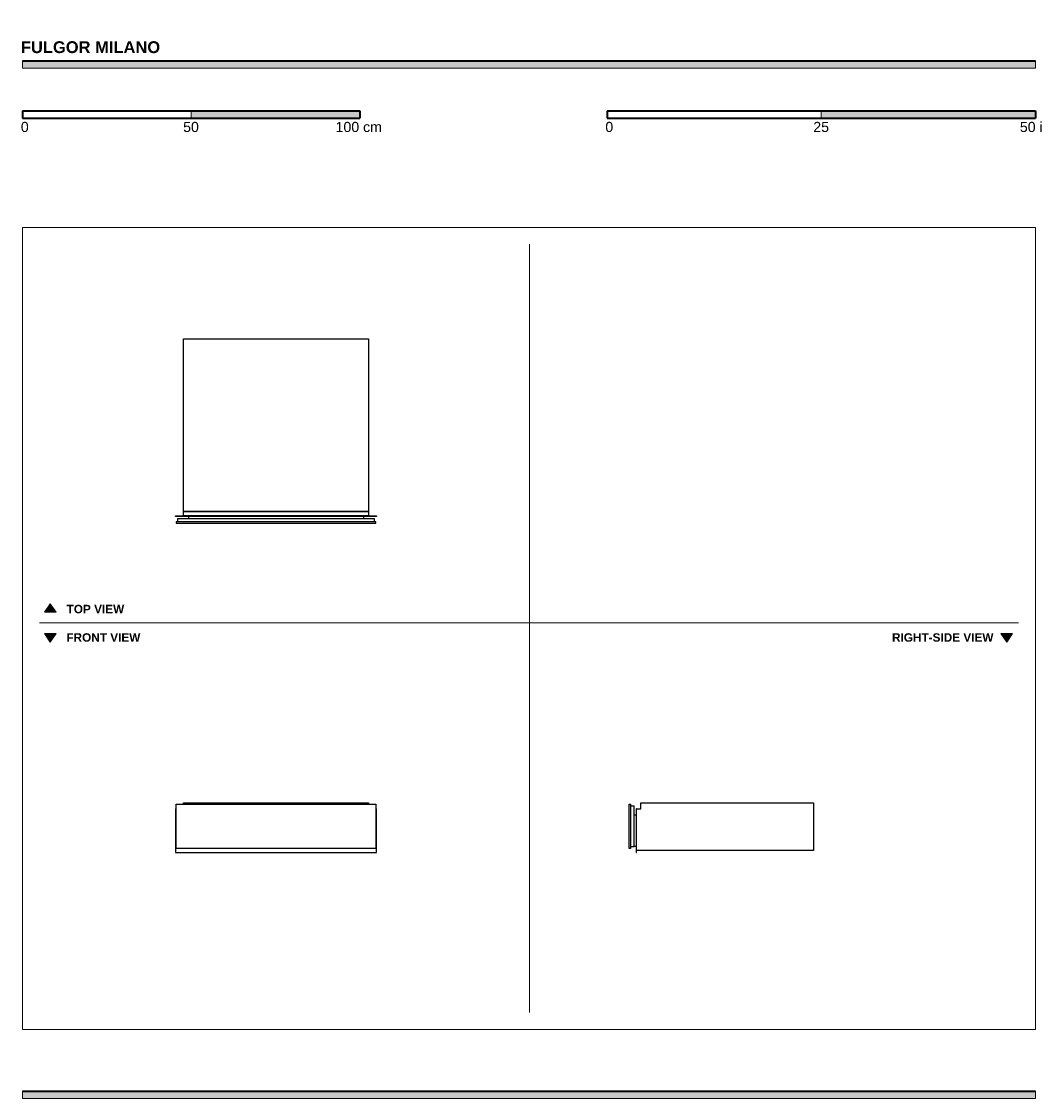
# Model space of a CAD drawing. Header units: millimetres. Extents: x -1418 to 1587, y -1378 to 1814.
import ezdxf

# ---------------------------------------------------------------- set-up
doc = ezdxf.new("R2010")
doc.units = ezdxf.units.MM
doc.header["$MEASUREMENT"] = 0
for name, color, linetype, lineweight in [('Annotazioni - Testo_Num_Penna__3', 7, 'Continuous', 0), ('Disegni e Immagini_Num_Penna__1', 7, 'Continuous', 0), ('Disegni e Immagini_Num_Penna__3', 7, 'Continuous', 0), ('Disegni e Immagini_Num_Penna__7', 7, 'Continuous', 0), ('Disegno 2D - Generale_Num_Penna__1', 7, 'Continuous', 0), ('Disegno 2D - Generale_Num_Penna__3', 7, 'Continuous', 0), ('Disegno 2D - Generale_Num_Penna__82', 7, 'Continuous', 0), ('Layer1', 7, 'Continuous', 0)]:
    doc.layers.add(name, color=color, linetype=linetype, lineweight=lineweight)

msp = doc.modelspace()

# ---------------------------------------------------------------- hatches: boundary and pattern name
at = {"layer": 'Disegni e Immagini_Num_Penna__7', "true_color": 0x000000, "transparency": 33554687}
for points in [[(1587.2, 1675.8), (1587.2, 1697.8), (-1415.4, 1697.8), (-1415.4, 1675.8)], [(-415.4, 1527.4), (-415.4, 1549.4), (-915.4, 1549.4), (-915.4, 1527.4)], [(1587.2, 1527.4), (1587.2, 1549.4), (952.2, 1549.4), (952.2, 1527.4)], [(1587.2, -1377.7), (1587.2, -1355.7), (-1415.4, -1355.7), (-1415.4, -1377.7)]]:
    msp.add_hatch(color=18, dxfattribs=at).paths.add_polyline_path(points)
at = {"layer": 'Disegno 2D - Generale_Num_Penna__3', "true_color": 0xff6600, "transparency": 33554687}
for points in [[(-1315.7, 63.1), (-1350.8, 63.1), (-1333.3, 88.3)], [(-1315.7, 0.1), (-1350.8, 0.1), (-1333.3, -25.1)], [(1519.5, 0.1), (1484.4, 0.1), (1502, -25.1)]]:
    msp.add_hatch(color=30, dxfattribs=at).paths.add_polyline_path(points)

# ---------------------------------------------------------------- linework, layer by layer
at = {"layer": 'Disegni e Immagini_Num_Penna__1', "color": 18, "lineweight": 13, "true_color": 0x000000}
for p, q in [((-1415.4, 1204.1), (1587.2, 1204.1)), ((-1415.4, 1204.1), (-1415.4, -1173.1)), ((1587.2, 1204.1), (1587.2, -1173.1)), ((-1415.4, -1173.1), (1587.2, -1173.1))]:
    msp.add_line(p, q, dxfattribs=at)
at = {"layer": 'Disegni e Immagini_Num_Penna__3', "color": 30, "lineweight": 18, "true_color": 0xff6600}
for p, q in [((87.2, 1154.1), (87.2, -1123.1)), ((-1365.4, 31.6), (1537.2, 31.6))]:
    msp.add_line(p, q, dxfattribs=at)
at = {"layer": 'Disegni e Immagini_Num_Penna__7', "color": 18, "lineweight": 35, "true_color": 0x000000}
for p, q in [((-1415.4, 1697.8), (1587.2, 1697.8)), ((-1415.4, 1549.4), (-1415.4, 1527.4)), ((-1415.4, 1549.4), (-415.4, 1549.4)), ((-415.4, 1549.4), (-415.4, 1527.4)), ((317.2, 1549.4), (571.2, 1549.4)), ((317.2, 1549.4), (317.2, 1527.4)), ((571.2, 1549.4), (1587.2, 1549.4)), ((1587.2, 1549.4), (1587.2, 1527.4)), ((-1415.4, 1527.4), (-1315.4, 1527.4)), ((-1315.4, 1527.4), (-415.4, 1527.4)), ((317.2, 1527.4), (1587.2, 1527.4)), ((-1415.4, -1355.7), (1587.2, -1355.7))]:
    msp.add_line(p, q, dxfattribs=at)
at = {"layer": 'Disegni e Immagini_Num_Penna__7'}
for points in [[(1587.2, 1675.8), (1587.2, 1697.8), (-1415.4, 1697.8), (-1415.4, 1675.8)], [(-415.4, 1527.4), (-415.4, 1549.4), (-915.4, 1549.4), (-915.4, 1527.4)], [(1587.2, 1527.4), (1587.2, 1549.4), (952.2, 1549.4), (952.2, 1527.4)], [(1587.2, -1377.7), (1587.2, -1355.7), (-1415.4, -1355.7), (-1415.4, -1377.7)]]:
    msp.add_lwpolyline(points, close=True, dxfattribs=at)
at = {"layer": 'Disegno 2D - Generale_Num_Penna__1', "color": 18, "lineweight": 13, "true_color": 0x000000}
for points in [[(-1315.7, 63.1), (-1350.8, 63.1), (-1333.3, 88.3)], [(-1315.7, 0.1), (-1350.8, 0.1), (-1333.3, -25.1)], [(1519.5, 0.1), (1484.4, 0.1), (1502, -25.1)]]:
    msp.add_lwpolyline(points, close=True, dxfattribs=at)
at = {"layer": 'Disegno 2D - Generale_Num_Penna__3'}
for points in [[(-1315.7, 63.1), (-1350.8, 63.1), (-1333.3, 88.3)], [(-1315.7, 0.1), (-1350.8, 0.1), (-1333.3, -25.1)], [(1519.5, 0.1), (1484.4, 0.1), (1502, -25.1)]]:
    msp.add_lwpolyline(points, close=True, dxfattribs=at)
at = {"layer": 'Disegno 2D - Generale_Num_Penna__82', "color": 253, "lineweight": 20, "true_color": 0xaaaaaa}
msp.add_line((952.2, 1549.4), (952.2, 1527.4), dxfattribs=at)
at = {"layer": 'Layer1', "color": 18, "lineweight": 25, "true_color": 0x000000}
for p, q in [((-938.1, -505), (-938.1, -501.7)), ((-938.1, -501.7), (-390.1, -501.7)), ((-390.1, -501.7), (-390.1, -505)), ((-960.1, -519.4), (-962.1, -519.4)), ((-962.1, -519.4), (-962.1, -648.6)), ((-366.1, -519.4), (-368.1, -519.4)), ((-366.1, -648.6), (-366.1, -519.4)), ((-962.1, -648.6), (-366.1, -648.6))]:
    msp.add_line(p, q, dxfattribs=at)
for points in [[(-938.1, 874), (-390.1, 874), (-390.1, 361.6), (-938.1, 361.6)], [(-390.1, 349), (-938.1, 349), (-938.1, 361.6), (-390.1, 361.6)], [(-962.1, 349), (-366.1, 349), (-366.1, 347.6), (-962.1, 347.6)], [(-368.1, 331.5), (-960.1, 331.5), (-960.1, 327.4), (-368.1, 327.4)], [(-954.8, 341.6), (-373.3, 341.6), (-373.3, 331.5), (-954.8, 331.5)], [(-404.2, 347.6), (-923.9, 347.6), (-923.9, 341.6), (-404.2, 341.6)], [(-960.1, -505), (-368.1, -505), (-368.1, -636.5), (-960.1, -636.5)], [(383.1, -505), (387.2, -505), (387.2, -636.5), (383.1, -636.5)], [(397.3, -511), (387.2, -511), (387.2, -630.5), (397.3, -630.5)], [(397.3, -537.4), (403.3, -537.4), (403.3, -630.5), (397.3, -630.5)], [(403.3, -648.6), (404.7, -648.6), (404.7, -519.3), (403.3, -519.3)]]:
    msp.add_lwpolyline(points, close=True, dxfattribs=at)
msp.add_lwpolyline([(404.7, -519.3), (417.3, -519.3), (417.3, -501.7), (929.7, -501.7), (929.7, -642.3), (404.7, -642.3)], dxfattribs=at)

# ---------------------------------------------------------------- texts
at = {"layer": 'Annotazioni - Testo_Num_Penna__3', "char_height": 0.2, "attachment_point": 7}
for s, insert in [('\\C30;\\c26367;\\FArial Bold|b1|i0|c1;\\H34.999999;\\W1.000000;FULGOR MILANO', (-1420.4, 1720.1)), ('\\C30;\\c26367;\\FArial Bold|b1|i0|c1;\\H25.000000;\\W1.000000;TOP VIEW', (-1284.8, 60)), ('\\C30;\\c26367;\\FArial Bold|b1|i0|c1;\\H25.000000;\\W1.000000;FRONT VIEW', (-1285.5, -24.3)), ('\\C30;\\c26367;\\FArial Bold|b1|i0|c1;\\H25.000000;\\W1.000000;RIGHT-SIDE VIEW', (1162, -24.3))]:
    msp.add_mtext(s, dxfattribs=dict(at, insert=insert))
at = {"layer": 'Disegni e Immagini_Num_Penna__7', "char_height": 0.2, "attachment_point": 7}
for s, insert in [('\\C18;\\c0;\\FArial|b0|i0|c1;\\H30.000000;\\W1.000000;100 cm', (-487.5, 1486.2)), ('\\C18;\\c0;\\FArial|b0|i0|c1;\\H30.000000;\\W1.000000;50 in', (1541.1, 1486.2)), ('\\C18;\\c0;\\FArial|b0|i0|c1;\\H30.000000;\\W1.000000;0', (-1420.5, 1486.2)), ('\\C18;\\c0;\\FArial|b0|i0|c1;\\H30.000000;\\W1.000000;50', (-939.4, 1486.2)), ('\\C18;\\c0;\\FArial|b0|i0|c1;\\H30.000000;\\W1.000000;0', (312.1, 1486.2)), ('\\C18;\\c0;\\FArial|b0|i0|c1;\\H30.000000;\\W1.000000;25', (928.7, 1486.2))]:
    msp.add_mtext(s, dxfattribs=dict(at, insert=insert))

doc.saveas('drawing.dxf')
